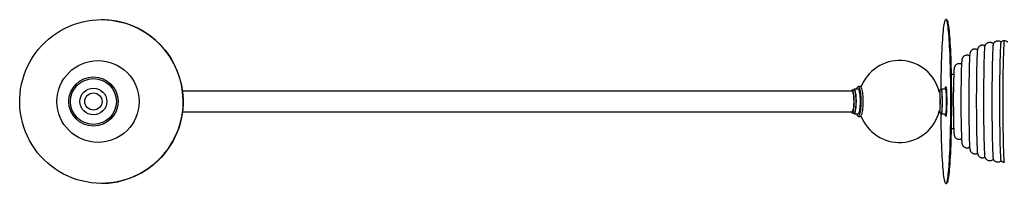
# Paper-space layout '_Superior' of a CAD drawing. Header units: millimetres. Extents: x -1529 to 831, y -100 to 100.
# Tile 1 of 2: x -1529 to -329, y -100 to 100. Entities that reach past the tile are written whole.
import ezdxf

# ---------------------------------------------------------------- set-up
doc = ezdxf.new("R2010")
doc.units = ezdxf.units.MM

psp = doc.layouts.new('_Superior')

# ---------------------------------------------------------------- linework, layer by layer
at = {"color": 7, "linetype": 'Continuous', "lineweight": 25}
for p, q in [((-1429.6, 100), (-1429.7, 100)), ((-399.8, 100), (-400.8, 100)), ((-512.4, 14), (-514.9, 14)), ((-507.5, 15), (-512.4, 15)), ((-505.1, 18.2), (-507.5, 18.2)), ((-408.3, 12.5), (-409, 12.5)), ((-405.7, 14), (-408.2, 14)), ((-400.8, 15), (-405.7, 15)), ((-382, 12.5), (-382.2, 12.5)), ((-514.9, -14), (-512.4, -14)), ((-512.4, -15), (-507.5, -15)), ((-507.5, -18.2), (-505.1, -18.2)), ((-409, -12.5), (-408.2, -12.5)), ((-408.2, -14), (-405.7, -14)), ((-405.7, -15), (-400.8, -15)), ((-382.2, -12.5), (-382, -12.5)), ((-372.7, -12.5), (-372.5, -12.5)), ((-1429.7, -100), (-1429.6, -100)), ((-400.8, -100), (-399.8, -100))]:
    psp.add_line(p, q, dxfattribs=at)
at = {"color": 7, "linetype": 'Continuous', "lineweight": 25, "flags": 128}
for points in [[(-1406.8, -97.3), (-1412.6, -98.5), (-1418.5, -99.4), (-1424.3, -99.9), (-1430.2, -100), (-1436.1, -99.8), (-1442, -99.2), (-1447.9, -98.3), (-1453.6, -97.1), (-1459.3, -95.5), (-1464.9, -93.5), (-1470.3, -91.3), (-1475.7, -88.7), (-1480.8, -85.8), (-1485.8, -82.6), (-1490.6, -79.1), (-1495.1, -75.4), (-1499.5, -71.4), (-1503.5, -67.1), (-1507.4, -62.6), (-1510.9, -57.8), (-1514.2, -52.9), (-1517.2, -47.8), (-1519.8, -42.5), (-1522.2, -37.1), (-1524.2, -31.5), (-1525.9, -25.8), (-1527.2, -20.1), (-1528.3, -14.2), (-1528.9, -8.3), (-1529.2, -2.4), (-1529.2, 3.5), (-1528.8, 9.4), (-1528.1, 15.3), (-1527, 21.1), (-1525.6, 26.9), (-1523.8, 32.6), (-1521.8, 38.1), (-1519.4, 43.5), (-1516.6, 48.8), (-1513.6, 53.9), (-1510.3, 58.7), (-1506.7, 63.4), (-1502.8, 67.9), (-1498.7, 72.1), (-1494.3, 76.1), (-1489.7, 79.8), (-1484.9, 83.2), (-1479.9, 86.4), (-1474.7, 89.2), (-1469.3, 91.7), (-1463.8, 93.9), (-1458.2, 95.8), (-1452.5, 97.3), (-1446.8, 98.5), (-1440.9, 99.4), (-1435, 99.9), (-1429.1, 100), (-1423.2, 99.8), (-1417.4, 99.2), (-1411.5, 98.3), (-1405.8, 97.1), (-1400.1, 95.5), (-1394.5, 93.5), (-1389, 91.3), (-1383.7, 88.7), (-1378.6, 85.8), (-1373.6, 82.6), (-1368.8, 79.1), (-1364.3, 75.4), (-1359.9, 71.4), (-1355.9, 67.1), (-1352, 62.6), (-1348.5, 57.8), (-1345.2, 52.9), (-1342.2, 47.8), (-1339.6, 42.5), (-1337.2, 37.1), (-1335.2, 31.5), (-1333.5, 25.8), (-1332.1, 20.1), (-1331.1, 14.2), (-1330.5, 8.3), (-1330.1, 2.4), (-1330.2, -3.5), (-1330.6, -9.4), (-1331.3, -15.3), (-1332.4, -21.1), (-1333.8, -26.9), (-1335.5, -32.6), (-1337.6, -38.1), (-1340, -43.5), (-1342.8, -48.8), (-1345.8, -53.9), (-1349.1, -58.7), (-1352.7, -63.4), (-1356.6, -67.9), (-1360.7, -72.1), (-1365.1, -76.1), (-1369.7, -79.8), (-1374.5, -83.2), (-1379.5, -86.4), (-1384.7, -89.2), (-1390.1, -91.7), (-1395.5, -93.9), (-1401.1, -95.8), (-1406.8, -97.3)], [(-406.5, 14), (-406.5, 14.8), (-406.4, 20.6), (-406.4, 26.4), (-406.3, 32), (-406.1, 37.6), (-406, 43), (-405.8, 48.3), (-405.7, 53.4), (-405.5, 58.3), (-405.3, 63), (-405, 67.5), (-404.8, 71.8), (-404.5, 75.8), (-404.3, 79.5), (-404, 82.9), (-403.7, 86.1), (-403.4, 89), (-403.1, 91.5), (-402.8, 93.7), (-402.4, 95.6), (-402.1, 97.2), (-401.8, 98.4), (-401.4, 99.3), (-401.1, 99.8), (-400.8, 100), (-400.4, 99.8), (-400.1, 99.3), (-399.7, 98.4), (-399.4, 97.2), (-399.1, 95.6), (-398.7, 93.7), (-398.4, 91.5), (-398.1, 89), (-397.8, 86.1), (-397.5, 82.9), (-397.2, 79.5), (-397, 75.8), (-396.7, 71.8), (-396.5, 67.5), (-396.2, 63), (-396, 58.3), (-395.8, 53.4), (-395.7, 48.3), (-395.5, 43), (-395.4, 37.6), (-395.3, 32), (-395.2, 26.4), (-395.1, 20.6), (-395, 14.8), (-395, 8.9), (-394.9, 3), (-394.9, -3), (-395, -8.9), (-395, -14.8), (-395.1, -20.6), (-395.2, -26.4), (-395.3, -32), (-395.4, -37.6), (-395.5, -43), (-395.7, -48.3), (-395.8, -53.4), (-396, -58.3), (-396.2, -63), (-396.5, -67.5), (-396.7, -71.8), (-397, -75.8), (-397.2, -79.5), (-397.5, -82.9), (-397.8, -86.1), (-398.1, -89), (-398.4, -91.5), (-398.7, -93.7), (-399.1, -95.6), (-399.4, -97.2), (-399.7, -98.4), (-400.1, -99.3), (-400.4, -99.8), (-400.8, -100), (-400.8, -100)], [(-399.8, 100), (-399.4, 99.8), (-399.1, 99.3), (-398.7, 98.4), (-398.4, 97.2), (-398.1, 95.6), (-397.7, 93.7), (-397.4, 91.5), (-397.1, 89), (-396.8, 86.1), (-396.5, 82.9), (-396.2, 79.5), (-396, 75.8), (-395.7, 71.8), (-395.5, 67.5), (-395.2, 63), (-395, 58.3), (-394.8, 53.4), (-394.7, 48.3), (-394.5, 43), (-394.4, 37.6), (-394.3, 32), (-394.2, 26.4), (-394.1, 20.6), (-394, 14.8), (-394, 8.9), (-394, 3), (-394, -3), (-394, -8.9), (-394, -14.8), (-394.1, -20.6), (-394.2, -26.4), (-394.3, -32), (-394.4, -37.6), (-394.5, -43), (-394.7, -48.3), (-394.8, -53.4), (-395, -58.3), (-395.2, -63), (-395.5, -67.5), (-395.7, -71.8), (-396, -75.8), (-396.2, -79.5), (-396.5, -82.9), (-396.8, -86.1), (-397.1, -89), (-397.4, -91.5), (-397.7, -93.7), (-398.1, -95.6), (-398.4, -97.2), (-398.7, -98.4), (-399.1, -99.3), (-399.4, -99.8), (-399.8, -100)], [(-333.6, 72.6), (-333.6, 72.6), (-333.7, 72.3), (-333.8, 71.6), (-334, 70.6), (-334.1, 69.2), (-334.2, 67.5), (-334.3, 65.5), (-334.4, 63.2), (-334.5, 60.5), (-334.6, 57.6), (-334.7, 54.4), (-334.8, 50.9), (-334.9, 47.1), (-335, 43.2), (-335.1, 39), (-335.1, 34.6), (-335.2, 30.1), (-335.2, 25.4), (-335.3, 20.6), (-335.3, 15.7), (-335.3, 10.7), (-335.3, 5.7), (-335.3, 0.6), (-335.3, -4.4), (-335.3, -9.5), (-335.3, -14.5), (-335.3, -19.4), (-335.2, -24.2), (-335.2, -28.9), (-335.1, -33.5), (-335.1, -37.9), (-335, -42.1), (-334.9, -46.2), (-334.8, -50), (-334.8, -53.5), (-334.7, -56.8), (-334.6, -59.8), (-334.4, -62.5), (-334.3, -65), (-334.2, -67.1), (-334.1, -68.8), (-334, -70.3), (-333.9, -71.4), (-333.7, -72.1), (-333.6, -72.5), (-333.6, -72.6)], [(-329.5, 74.2), (-329.5, 74.2), (-329.6, 74), (-329.7, 73.4), (-329.9, 72.6), (-330, 71.3), (-330.1, 69.7), (-330.2, 67.8), (-330.3, 65.6), (-330.4, 63.1), (-330.5, 60.2), (-330.6, 57.1), (-330.7, 53.7), (-330.8, 50), (-330.9, 46.1), (-331, 42), (-331.1, 37.7), (-331.1, 33.2), (-331.2, 28.5), (-331.2, 23.7), (-331.3, 18.8), (-331.3, 13.8), (-331.3, 8.8), (-331.3, 3.7), (-331.3, -1.5), (-331.3, -6.6), (-331.3, -11.6), (-331.3, -16.7), (-331.2, -21.6), (-331.2, -26.5), (-331.1, -31.2), (-331.1, -35.7), (-331, -40.1), (-330.9, -44.4), (-330.9, -48.4), (-330.8, -52.1), (-330.7, -55.6), (-330.6, -58.9), (-330.5, -61.9), (-330.4, -64.5), (-330.3, -66.9), (-330.1, -69), (-330, -70.7), (-329.9, -72.1), (-329.8, -73.1), (-329.7, -73.8), (-329.5, -74.1), (-329.5, -74.2)], [(-362.4, 61.1), (-362.4, 61), (-362.5, 59.6), (-362.6, 57.9), (-362.7, 55.9), (-362.8, 53.6), (-362.9, 51), (-363, 48), (-363.1, 44.9), (-363.2, 41.4), (-363.3, 37.8), (-363.3, 33.9), (-363.4, 29.8), (-363.4, 25.6), (-363.5, 21.2), (-363.5, 16.7), (-363.5, 12.1), (-363.6, 7.5), (-363.6, 2.8), (-363.6, -2), (-363.6, -6.7), (-363.5, -11.3), (-363.5, -15.9), (-363.5, -20.4), (-363.4, -24.8), (-363.4, -29.1), (-363.3, -33.2), (-363.3, -37.1), (-363.2, -40.8), (-363.1, -44.3), (-363, -47.5), (-362.9, -50.5), (-362.9, -53.2), (-362.7, -55.5), (-362.6, -57.6), (-362.5, -59.4), (-362.5, -59.9)], [(-353.2, 67.9), (-353.3, 67.7), (-353.4, 67), (-353.5, 66), (-353.6, 64.6), (-353.8, 62.9), (-353.9, 60.9), (-354, 58.6), (-354.1, 55.9), (-354.2, 53), (-354.3, 49.8), (-354.4, 46.3), (-354.4, 42.6), (-354.5, 38.6), (-354.6, 34.5), (-354.6, 30.1), (-354.7, 25.7), (-354.7, 21.1), (-354.8, 16.3), (-354.8, 11.5), (-354.8, 6.6), (-354.8, 1.7), (-354.8, -3.2), (-354.8, -8.1), (-354.8, -12.9), (-354.7, -17.7), (-354.7, -22.4), (-354.7, -27), (-354.6, -31.4), (-354.6, -35.7), (-354.5, -39.8), (-354.4, -43.7), (-354.3, -47.3), (-354.2, -50.7), (-354.1, -53.9), (-354, -56.7), (-353.9, -59.3), (-353.8, -61.5), (-353.7, -63.5), (-353.6, -65.1), (-353.5, -66.3), (-353.4, -67.3), (-353.3, -67.8), (-353.2, -67.9)], [(-342.9, 70.4), (-343, 70), (-343.1, 69.2), (-343.3, 68.1), (-343.4, 66.6), (-343.5, 64.8), (-343.6, 62.7), (-343.7, 60.3), (-343.8, 57.6), (-343.9, 54.5), (-344, 51.3), (-344.1, 47.7), (-344.2, 43.9), (-344.3, 39.9), (-344.3, 35.8), (-344.4, 31.4), (-344.4, 26.8), (-344.5, 22.2), (-344.5, 17.4), (-344.5, 12.6), (-344.6, 7.6), (-344.6, 2.7), (-344.6, -2.3), (-344.6, -7.3), (-344.5, -12.2), (-344.5, -17.1), (-344.5, -21.8), (-344.4, -26.5), (-344.4, -31.1), (-344.3, -35.4), (-344.3, -39.7), (-344.2, -43.7), (-344.1, -47.5), (-344, -51), (-343.9, -54.3), (-343.8, -57.4), (-343.7, -60.1), (-343.6, -62.5), (-343.5, -64.7), (-343.4, -66.5), (-343.3, -68), (-343.2, -69.1), (-343, -69.9), (-342.9, -70.4), (-342.9, -70.4)], [(-516, -12.6), (-515.8, -13.1), (-515.4, -13.7), (-515, -14), (-514.6, -13.9), (-514.2, -13.4), (-513.8, -12.6), (-513.4, -11.5), (-513.1, -10), (-512.8, -8.3), (-512.6, -6.4), (-512.5, -4.4), (-512.4, -2.2), (-512.3, 0.1), (-512.4, 2.3), (-512.5, 4.5), (-512.6, 6.6), (-512.9, 8.4), (-513.1, 10.1), (-513.5, 11.5), (-513.8, 12.7), (-514.2, 13.4), (-514.6, 13.9), (-515, 14), (-515.4, 13.7), (-515.8, 13), (-516, 12.6)], [(-514.9, -12.5), (-514.7, -12.4), (-514.3, -12), (-513.9, -11.3), (-513.6, -10.2), (-513.3, -8.9), (-513, -7.2), (-512.8, -5.4), (-512.7, -3.4), (-512.6, -1.4), (-512.6, 0.8), (-512.7, 2.9), (-512.8, 4.9), (-513, 6.8), (-513.2, 8.4), (-513.5, 9.9), (-513.8, 11), (-514.2, 11.9), (-514.6, 12.4), (-514.9, 12.5)], [(-513.4, -14), (-513.3, -14.3), (-512.9, -14.8), (-512.5, -15), (-512, -14.8), (-511.6, -14.3), (-511.2, -13.5), (-510.9, -12.3), (-510.6, -10.9), (-510.3, -9.2), (-510, -7.3), (-509.9, -5.2), (-509.8, -3), (-509.7, -0.7), (-509.7, 1.6), (-509.8, 3.9), (-509.9, 6), (-510.1, 8.1), (-510.4, 9.9), (-510.7, 11.5), (-511, 12.8), (-511.4, 13.9), (-511.8, 14.6), (-512.2, 14.9), (-512.6, 15), (-513, 14.6), (-513.4, 14)], [(-512.4, -14), (-512.1, -13.9), (-511.7, -13.4), (-511.3, -12.6), (-511, -11.5), (-510.7, -10), (-510.4, -8.3), (-510.2, -6.4), (-510, -4.4), (-509.9, -2.2), (-509.9, 0.1), (-509.9, 2.3), (-510, 4.5), (-510.2, 6.6), (-510.4, 8.4), (-510.7, 10.1), (-511, 11.5), (-511.4, 12.7), (-511.7, 13.4), (-512.1, 13.9), (-512.4, 14)], [(-509.4, 15), (-509.4, 15), (-509, 16.3), (-508.6, 17.3), (-508.1, 17.9), (-507.7, 18.2), (-507.2, 18.1), (-506.7, 17.7), (-506.3, 16.9), (-505.9, 15.8), (-505.5, 14.4), (-505.1, 12.7), (-504.8, 10.8), (-504.6, 8.6), (-504.4, 6.3), (-504.3, 3.9), (-504.2, 1.4), (-504.2, -1.2), (-504.3, -3.7), (-504.4, -6.1), (-504.6, -8.5), (-504.8, -10.6), (-505.1, -12.6), (-505.5, -14.3), (-505.9, -15.7), (-505.9, -15.7)], [(-507.5, -15), (-507.1, -14.8), (-506.7, -14.3), (-506.3, -13.5), (-506, -12.3), (-505.6, -10.9), (-505.4, -9.2), (-505.1, -7.3), (-505, -5.2), (-504.8, -3), (-504.8, -0.7), (-504.8, 1.6), (-504.9, 3.9), (-505, 6), (-505.2, 8.1), (-505.5, 9.9), (-505.8, 11.5), (-506.1, 12.8), (-506.5, 13.9), (-506.9, 14.6), (-507.3, 14.9), (-507.5, 15)], [(-505.1, 18.2), (-504.7, 18.1), (-504.3, 17.7), (-503.8, 16.9), (-503.4, 15.8), (-503, 14.4), (-502.7, 12.7), (-502.4, 10.8), (-502.1, 8.6), (-502, 6.3), (-501.8, 3.9), (-501.8, 1.4), (-501.8, -1.2), (-501.8, -3.7), (-501.9, -6.1), (-502.1, -8.5), (-502.4, -10.6), (-502.7, -12.6), (-503, -14.3), (-503.4, -15.7)], [(-408.4, -13.6), (-408.3, -13.9), (-408.2, -13.9), (-408, -13.5), (-407.9, -12.7), (-407.8, -11.6), (-407.7, -10.2), (-407.6, -8.6), (-407.5, -6.7), (-407.5, -4.6), (-407.4, -2.5), (-407.4, -0.2), (-407.4, 2), (-407.5, 4.2), (-407.5, 6.3), (-407.6, 8.2), (-407.7, 9.9), (-407.8, 11.4), (-407.9, 12.5), (-408, 13.4), (-408.1, 13.8), (-408.3, 14), (-408.4, 13.7), (-408.5, 13.1), (-408.6, 12.5)], [(-408.4, -12.2), (-408.3, -12.5), (-408.2, -12.4), (-408, -12), (-407.9, -11.2), (-407.8, -10.1), (-407.7, -8.7), (-407.6, -7.1), (-407.6, -5.2), (-407.5, -3.2), (-407.5, -1.1), (-407.5, 1), (-407.5, 3.1), (-407.6, 5.1), (-407.6, 6.9), (-407.7, 8.6), (-407.8, 10), (-407.9, 11.1), (-408, 11.9), (-408.1, 12.4), (-408.2, 12.5)], [(-405.9, -14.6), (-405.8, -15), (-405.7, -14.9), (-405.5, -14.6), (-405.4, -13.8), (-405.3, -12.8), (-405.2, -11.5), (-405.1, -9.8), (-405, -8), (-404.9, -6), (-404.9, -3.8), (-404.9, -1.5), (-404.9, 0.8), (-404.9, 3), (-404.9, 5.2), (-405, 7.3), (-405.1, 9.2), (-405.1, 10.9), (-405.3, 12.4), (-405.4, 13.5), (-405.5, 14.4), (-405.6, 14.9), (-405.8, 15), (-405.9, 14.8), (-406, 14.2), (-406.1, 14)], [(-405.7, -14), (-405.7, -13.9), (-405.5, -13.5), (-405.4, -12.7), (-405.3, -11.6), (-405.2, -10.2), (-405.1, -8.6), (-405, -6.7), (-405, -4.6), (-404.9, -2.5), (-404.9, -0.2), (-404.9, 2), (-405, 4.2), (-405, 6.3), (-405.1, 8.2), (-405.2, 9.9), (-405.3, 11.4), (-405.4, 12.5), (-405.5, 13.4), (-405.6, 13.8), (-405.7, 14)], [(-401.3, 15), (-401.2, 16.1), (-401.1, 17.1), (-401, 17.8), (-400.8, 18.1), (-400.7, 18.1), (-400.5, 17.7)], [(-400.5, 17.7), (-400.4, 17), (-400.2, 16), (-400.1, 14.6), (-400, 13), (-399.9, 11.1), (-399.8, 8.9), (-399.8, 6.7), (-399.7, 4.2), (-399.7, 1.7), (-399.7, -0.8), (-399.7, -3.3), (-399.8, -5.8), (-399.8, -8.1), (-399.9, -10.3), (-400, -12.3), (-400.1, -14), (-400.2, -15.5), (-400.3, -16.7), (-400.5, -17.5), (-400.6, -18), (-400.8, -18.2), (-400.9, -18), (-401.1, -17.4), (-401.2, -16.5), (-401.3, -15.3), (-401.3, -15)], [(-400.8, -15), (-400.7, -14.9), (-400.5, -14.6), (-400.4, -13.8), (-400.3, -12.8), (-400.2, -11.5), (-400.1, -9.8), (-400, -8), (-400, -6), (-399.9, -3.8), (-399.9, -1.5), (-399.9, 0.8), (-399.9, 3), (-399.9, 5.2), (-400, 7.3), (-400.1, 9.2), (-400.2, 10.9), (-400.3, 12.4), (-400.4, 13.5), (-400.5, 14.4), (-400.6, 14.9), (-400.8, 15)], [(-505.9, -15.7), (-506.3, -16.8), (-506.7, -17.6), (-507.2, -18.1), (-507.6, -18.2), (-508.1, -17.9), (-508.5, -17.3), (-509, -16.4), (-509.4, -15.1), (-509.4, -15)], [(-503.4, -15.7), (-503.8, -16.8), (-504.2, -17.6), (-504.7, -18.1), (-505.1, -18.2)], [(-408.6, -12.5), (-408.5, -13), (-408.4, -13.6)], [(-400.8, -100), (-401.1, -99.8), (-401.4, -99.3), (-401.8, -98.4), (-402.1, -97.2), (-402.4, -95.6), (-402.8, -93.7), (-403.1, -91.5), (-403.4, -89), (-403.7, -86.1), (-404, -82.9), (-404.3, -79.5), (-404.5, -75.8), (-404.8, -71.8), (-405, -67.5), (-405.3, -63), (-405.5, -58.3), (-405.7, -53.4), (-405.8, -48.3), (-406, -43), (-406.1, -37.6), (-406.3, -32), (-406.4, -26.4), (-406.4, -20.6), (-406.5, -14.8), (-406.5, -14)], [(-406.1, -14), (-406.1, -14), (-405.9, -14.6)]]:
    psp.add_lwpolyline(points, dxfattribs=at)
at = {"color": 7, "linetype": 'Continuous', "lineweight": 25}
for centre, radius in [((-1433.8, 0), 50), ((-1439.4, 0), 30), ((-1439.4, 0), 28), ((-1439.4, 0), 16.4), ((-1439.4, 0), 10.5)]:
    psp.add_circle(centre, radius, dxfattribs=at)
for centre, radius, start, end in [((-1430, 0), 100, 283.4292, 89.7821), ((-457.3, 0), 50, 13.4108, 159.602), ((1192.6, 0.2), 1565.4, 178.1366, 181.9197), ((988.5, 0.3), 1370.9, 178.156, 181.918), ((713.3, 0.8), 1104.9, 178.3582, 181.9389), ((-457.3, 0), 50, 200.398, 346.5892), ((-1429.6, -0.8), 99.2, 270.0006, 283.3225)]:
    psp.add_arc(centre, radius, start, end, dxfattribs=at)
for points, knots in [([(-342.8, 70.4), (-343, 70.7), (-343.6, 71.2), (-344.7, 71.7), (-345.9, 72.1), (-347.3, 72.2), (-348.6, 72.1), (-349.9, 71.6), (-350.9, 71), (-351.7, 70.3), (-352.4, 69.6), (-352.8, 68.9), (-353.1, 68.2), (-353.2, 67.9), (-353.3, 67.7), (-353.3, 67.7)], [0, 0, 0, 0, 0.073012, 0.163395, 0.255846, 0.349261, 0.447001, 0.536898, 0.620703, 0.69952, 0.773985, 0.845539, 0.918489, 0.998135, 1, 1, 1, 1]), ([(-333.4, 72.5), (-333.7, 72.7), (-334.2, 73.1), (-335.3, 73.6), (-336.6, 73.9), (-338, 73.9), (-339.3, 73.6), (-340.5, 73.1), (-341.4, 72.4), (-342.1, 71.7), (-342.6, 71), (-342.9, 70.5), (-343, 70.3), (-343, 70.2)], [0, 0, 0, 0, 0.076263, 0.183246, 0.292186, 0.413044, 0.523262, 0.624999, 0.720305, 0.81024, 0.896008, 0.98127, 1, 1, 1, 1]), ([(-329.5, 74.1), (-329.8, 74.1), (-330.5, 74.1), (-331.6, 73.8), (-332.7, 73.3), (-333.3, 72.8), (-333.6, 72.5), (-333.7, 72.5)], [0, 0, 0, 0, 0.189, 0.463965, 0.718049, 0.956279, 1, 1, 1, 1]), ([(-325.3, 72.5), (-325.4, 72.6), (-325.7, 72.9), (-326.5, 73.4), (-327.7, 73.9), (-328.7, 74.2), (-329.3, 74.1), (-329.5, 74.1)], [0, 0, 0, 0, 0.074547, 0.337983, 0.610121, 0.886936, 1, 1, 1, 1]), ([(-361.9, 63), (-361.9, 63), (-362.3, 63.3), (-363.1, 63.6), (-364.3, 64), (-365.6, 64), (-366.9, 63.8), (-368.1, 63.4), (-369, 62.7), (-369.8, 62), (-370.3, 61.3), (-370.7, 60.7), (-371, 60.1), (-371.2, 59.5), (-371.3, 59), (-371.4, 58.4), (-371.5, 57.6), (-371.6, 56.6), (-371.8, 55), (-371.9, 53.4), (-371.9, 52), (-372, 51.4)], [0, 0, 0, 0, 0.001301, 0.036107, 0.07173, 0.107712, 0.144785, 0.178765, 0.210364, 0.239985, 0.267873, 0.294728, 0.322543, 0.353509, 0.391694, 0.44345, 0.522538, 0.653911, 0.771504, 0.896373, 1, 1, 1, 1]), ([(-353.1, 68), (-353.1, 68), (-353.5, 68.3), (-354.4, 68.6), (-355.8, 68.8), (-357.1, 68.7), (-358.3, 68.4), (-359.4, 67.8), (-360.2, 67.1), (-360.8, 66.4), (-361.3, 65.7), (-361.6, 65.1), (-361.8, 64.6), (-362, 64), (-362.1, 63.5), (-362.2, 62.8), (-362.3, 62.2), (-362.4, 61.6), (-362.4, 61.5)], [0, 0, 0, 0, 0.010983, 0.067678, 0.125243, 0.187272, 0.243848, 0.296206, 0.345259, 0.391496, 0.435723, 0.480434, 0.529047, 0.586978, 0.662716, 0.772118, 0.962883, 1, 1, 1, 1]), ([(-371.7, 55.5), (-371.9, 55.6), (-372.4, 56), (-373.4, 56.4), (-374.7, 56.6), (-376.1, 56.6), (-377.3, 56.2), (-378.4, 55.7), (-379.2, 55), (-379.8, 54.3), (-380.3, 53.6), (-380.6, 52.9), (-380.8, 52.4), (-381, 51.9), (-381.1, 51.4), (-381.2, 50.7), (-381.3, 49.8), (-381.4, 48.6), (-381.5, 47.1), (-381.6, 45.7), (-381.6, 44.8), (-381.6, 44.6)], [0, 0, 0, 0, 0.019512, 0.057165, 0.095492, 0.137164, 0.175007, 0.209856, 0.242327, 0.272683, 0.301173, 0.328932, 0.358405, 0.392531, 0.436486, 0.499362, 0.606752, 0.729057, 0.845576, 0.968753, 1, 1, 1, 1]), ([(-381.6, 45.4), (-381.9, 45.5), (-382.6, 45.9), (-383.8, 46.2), (-385.2, 46.2), (-386.5, 45.9), (-387.6, 45.4), (-388.5, 44.7), (-389.2, 44), (-389.7, 43.3), (-390.1, 42.6), (-390.3, 42), (-390.4, 41.5), (-390.5, 41), (-390.6, 40.5), (-390.7, 39.7), (-390.8, 38.7), (-390.9, 37.4), (-391, 36.4), (-391, 35.9)], [0, 0, 0, 0, 0.03828, 0.084932, 0.137101, 0.184283, 0.227473, 0.267537, 0.304806, 0.339342, 0.371552, 0.403636, 0.43893, 0.482101, 0.541361, 0.635238, 0.77144, 0.900183, 1, 1, 1, 1]), ([(-391.1, 33), (-391.2, 33), (-391.9, 33.1), (-392.9, 33), (-393.8, 32.8), (-394.2, 32.6), (-394.3, 32.6)], [0, 0, 0, 0, 0.138235, 0.579602, 0.978888, 1, 1, 1, 1]), ([(-391, 35.9), (-391, 35.8), (-391, 35.1), (-391.1, 34), (-391.1, 32.9), (-391.1, 32.6)], [0, 0, 0, 0, 0.166696, 0.766382, 1, 1, 1, 1]), ([(-515, 12.5), (-525.4, 12.5), (-547.1, 12.5), (-579.7, 12.5), (-612.7, 12.5), (-645.3, 12.5), (-677.4, 12.5), (-709, 12.5), (-740.1, 12.5), (-770.6, 12.5), (-800.5, 12.5), (-829.7, 12.5), (-858.2, 12.5), (-886, 12.5), (-913.2, 12.5), (-939.5, 12.5), (-965.2, 12.5), (-990.1, 12.5), (-1014.2, 12.5), (-1037.5, 12.5), (-1060.1, 12.5), (-1081.9, 12.5), (-1103, 12.5), (-1124.1, 12.5), (-1145.1, 12.5), (-1166, 12.5), (-1186, 12.5), (-1205.1, 12.5), (-1223.3, 12.5), (-1240.6, 12.5), (-1257.5, 12.5), (-1274.1, 12.5), (-1290.3, 12.5), (-1305.4, 12.5), (-1319.1, 12.5), (-1327.2, 12.5), (-1331, 12.5)], [0, 0, 0, 0, 0.025984, 0.053951, 0.081929, 0.109893, 0.137857, 0.165831, 0.193793, 0.221755, 0.249726, 0.277688, 0.305648, 0.333617, 0.36158, 0.389541, 0.417507, 0.445472, 0.473435, 0.501399, 0.529366, 0.557332, 0.585299, 0.613264, 0.644588, 0.675915, 0.707239, 0.738562, 0.769893, 0.801223, 0.832546, 0.867009, 0.90148, 0.935942, 0.970401, 1, 1, 1, 1]), ([(-1330.9, -12.5), (-1326.8, -12.5), (-1318, -12.5), (-1303.3, -12.5), (-1287, -12.5), (-1269.6, -12.5), (-1251.5, -12.5), (-1232.6, -12.5), (-1213.1, -12.5), (-1192.5, -12.5), (-1170.8, -12.5), (-1149.4, -12.5), (-1128.5, -12.5), (-1108.4, -12.5), (-1087.6, -12.5), (-1065.9, -12.5), (-1043.5, -12.5), (-1020.4, -12.5), (-996.4, -12.5), (-971.7, -12.5), (-946.3, -12.5), (-920.1, -12.5), (-893.1, -12.5), (-865.4, -12.5), (-837.1, -12.5), (-808, -12.5), (-778.3, -12.5), (-747.9, -12.5), (-717, -12.5), (-685.5, -12.5), (-653.5, -12.5), (-621, -12.5), (-588, -12.5), (-554.7, -12.5), (-530.3, -12.5), (-516.9, -12.5), (-514.8, -12.5)], [0, 0, 0, 0, 0.0324708, 0.0690583, 0.1056402, 0.14221, 0.1787907, 0.21328, 0.2477589, 0.2822432, 0.3167286, 0.3512072, 0.3791943, 0.4071825, 0.4351695, 0.4631548, 0.4911392, 0.5191239, 0.5471104, 0.5750936, 0.6030751, 0.6310608, 0.6590463, 0.6870259, 0.71501, 0.7429989, 0.7709784, 0.7989619, 0.8269543, 0.8549351, 0.88292, 0.9109158, 0.9388989, 0.966887, 0.9948863, 1, 1, 1, 1]), ([(-394.3, -32.6), (-394.2, -32.6), (-393.8, -32.9), (-392.8, -33), (-391.8, -33.1), (-391.2, -33), (-391.1, -33)], [0, 0, 0, 0, 0.059651, 0.458111, 0.860625, 1, 1, 1, 1]), ([(-390.9, -36.9), (-390.9, -37), (-390.9, -37.7), (-390.8, -38.6), (-390.7, -39.8), (-390.6, -40.6), (-390.5, -41.2), (-390.4, -41.7), (-390.2, -42.3), (-389.8, -43), (-389.3, -43.8), (-388.6, -44.7), (-387.6, -45.4), (-386.5, -45.9), (-385.2, -46.2), (-383.8, -46.2), (-382.6, -45.9), (-381.9, -45.6), (-381.7, -45.4)], [0, 0, 0, 0, 0.025507, 0.16833, 0.316784, 0.438984, 0.50178, 0.547232, 0.586366, 0.624727, 0.665071, 0.709644, 0.757117, 0.806545, 0.857072, 0.913322, 0.964217, 1, 1, 1, 1]), ([(-381.6, -45.9), (-381.6, -46), (-381.5, -46.7), (-381.5, -47.8), (-381.3, -49.3), (-381.2, -50.3), (-381.1, -51.1), (-381, -51.7), (-380.9, -52.3), (-380.6, -52.9), (-380.3, -53.6), (-379.8, -54.3), (-379, -55.1), (-378.1, -55.8), (-376.9, -56.4), (-375.6, -56.6), (-374.3, -56.6), (-373, -56.3), (-372.2, -55.9), (-371.8, -55.6), (-371.7, -55.5)], [0, 0, 0, 0, 0.015752, 0.144881, 0.276541, 0.414419, 0.498606, 0.562274, 0.604903, 0.639845, 0.673571, 0.707641, 0.744495, 0.783678, 0.824328, 0.865793, 0.911553, 0.953039, 0.991154, 1, 1, 1, 1]), ([(-371.9, -52.5), (-371.9, -52.8), (-371.8, -53.7), (-371.8, -55.1), (-371.6, -56.6), (-371.5, -57.7), (-371.4, -58.5), (-371.3, -59.1), (-371.1, -59.7), (-370.9, -60.3), (-370.6, -61), (-370, -61.7), (-369.3, -62.5), (-368.3, -63.2), (-367.2, -63.8), (-365.8, -64), (-364.5, -64), (-363.2, -63.7), (-362.4, -63.3), (-362, -63), (-361.9, -63)], [0, 0, 0, 0, 0.053561, 0.179085, 0.307071, 0.440999, 0.530025, 0.592123, 0.633229, 0.667009, 0.698924, 0.730867, 0.764866, 0.800944, 0.838316, 0.876406, 0.918474, 0.956699, 0.99189, 1, 1, 1, 1]), ([(-362.5, -60.1), (-362.5, -60.4), (-362.4, -61.3), (-362.3, -62.4), (-362.1, -63.2), (-362, -64), (-361.8, -64.5), (-361.6, -65.1), (-361.3, -65.8), (-360.7, -66.6), (-360, -67.4), (-359, -68.1), (-357.8, -68.6), (-356.5, -68.8), (-355.1, -68.8), (-354, -68.5), (-353.3, -68.1), (-353.1, -68)], [0, 0, 0, 0, 0.1043026, 0.2775293, 0.4295194, 0.506055, 0.5572698, 0.6009968, 0.6419847, 0.6828873, 0.7260667, 0.7717242, 0.8189192, 0.8669446, 0.919571, 0.9674783, 1, 1, 1, 1]), ([(-353.3, -67.7), (-353.2, -67.9), (-353.1, -68.2), (-352.8, -68.9), (-352.2, -69.7), (-351.5, -70.5), (-350.5, -71.3), (-349.4, -71.8), (-348.1, -72.2), (-346.7, -72.2), (-345.4, -72), (-344.2, -71.5), (-343.3, -71), (-342.9, -70.5), (-342.7, -70.4)], [0, 0, 0, 0, 0.077813, 0.157082, 0.235729, 0.318116, 0.405452, 0.495959, 0.588257, 0.681323, 0.776864, 0.864969, 0.947298, 1, 1, 1, 1]), ([(-342.9, -70.3), (-342.8, -70.5), (-342.7, -70.9), (-342.2, -71.6), (-341.4, -72.4), (-340.4, -73.1), (-339.3, -73.6), (-338, -73.9), (-336.6, -73.9), (-335.3, -73.6), (-334.2, -73.1), (-333.7, -72.7), (-333.5, -72.5)], [0, 0, 0, 0, 0.068213, 0.163687, 0.263373, 0.368707, 0.477633, 0.58853, 0.711378, 0.823424, 0.926876, 1, 1, 1, 1]), ([(-333.6, -72.5), (-333.5, -72.6), (-333.2, -72.9), (-332.4, -73.4), (-331.3, -73.9), (-330.3, -74.2), (-329.6, -74.1), (-329.5, -74.1)], [0, 0, 0, 0, 0.067875, 0.332583, 0.606078, 0.884303, 1, 1, 1, 1])]:
    psp.add_open_spline(points, degree=3, knots=knots, dxfattribs=at)

doc.saveas('drawing.dxf')
